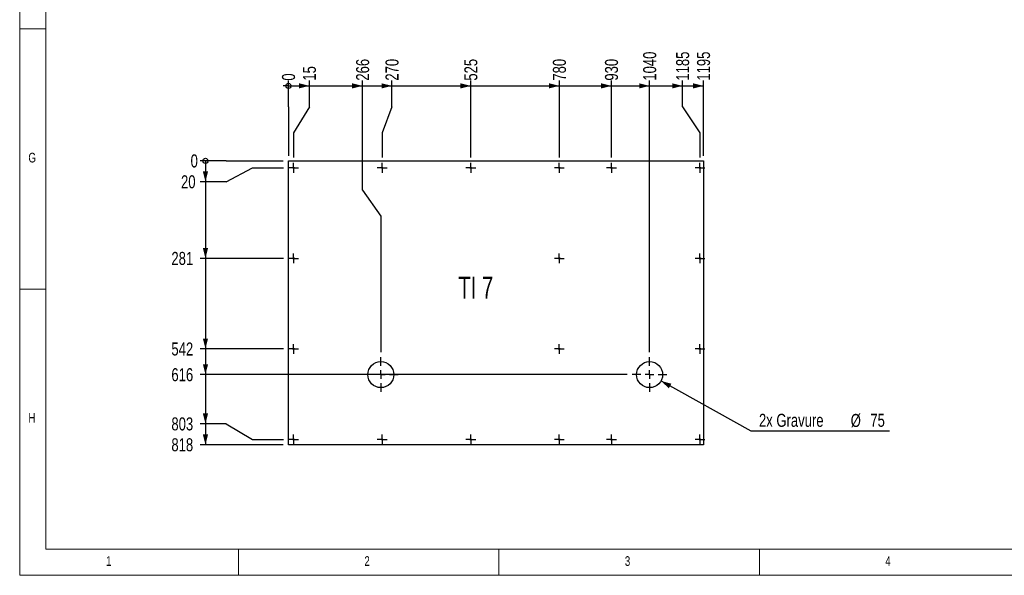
# Model space of a CAD drawing. Header units: millimetres. Extents: x 5 to 589, y 5 to 415.
# Tile 1 of 12: x 5 to 194, y 5 to 112. Entities that reach past the tile are written whole.
import ezdxf

# ---------------------------------------------------------------- set-up
doc = ezdxf.new("R2010")
doc.units = ezdxf.units.MM
doc.linetypes.add('CENTERX2', pattern=[20.32, 12.7, -2.54, 2.54, -2.54])
for name, color, linetype in [('COTES', 1, 'Continuous'), ('gravures', 9, 'Continuous'), ('NOTES', 6, 'Continuous'), ('TRAIT-MIXTES', 3, 'CENTERX2')]:
    doc.layers.add(name, color=color, linetype=linetype)
doc.layers.add('TRAIT-FORT', color=4, linetype='Continuous', lineweight=25)
doc.styles.add('SLDTEXTSTYLE0', font='TXT', dxfattribs={"width": 0.75})
doc.styles.add('SLDTEXTSTYLE1', font='TXT', dxfattribs={"width": 0.6875})
doc.dimstyles.new('SLDDIMSTYLE4', dxfattribs={"dimtxt": 2.5, "dimasz": 0.333333, "dimexe": 0, "dimexo": 0.0625, "dimtad": 0, "dimtih": 1, "dimtoh": 1, "dimdec": 0, "dimlfac": 15, "dimrnd": 1e-09, "dimdsep": 46, "dimtxsty": 'SLDTEXTSTYLE0', "dimblk1": 'ORIGIN', "dimblk2": 'ORIGIN', "dimsah": 1, "dimcen": 0.09, "dimadec": 0, "dimazin": 2, "dimtfac": 1, "dimtdec": 0, "dimtofl": 0, "dimtmove": 0, "dimatfit": 3, "dimldrblk": 'ORIGIN', "dimfxl": 1, "dimfrac": 2, "dimtolj": 1, "dimtzin": 12, "dimarcsym": 0})
doc.dimstyles.new('SLDDIMSTYLE5', dxfattribs={"dimtxt": 2.5, "dimasz": 2, "dimexe": 0, "dimexo": 0.0625, "dimtad": 0, "dimtih": 1, "dimtoh": 1, "dimdec": 0, "dimlfac": 15, "dimrnd": 1e-09, "dimzin": 12, "dimdsep": 46, "dimtxsty": 'SLDTEXTSTYLE0', "dimsah": 1, "dimcen": 0.09, "dimadec": 0, "dimazin": 3, "dimtfac": 1, "dimtdec": 0, "dimtofl": 0, "dimtmove": 0, "dimatfit": 3, "dimfxl": 1, "dimfrac": 2, "dimtolj": 1, "dimtzin": 12, "dimarcsym": 0})
doc.dimstyles.new('SLDDIMSTYLE6', dxfattribs={"dimtxt": 2.5, "dimasz": 2, "dimexe": 0, "dimexo": 0.0625, "dimtad": 0, "dimtih": 1, "dimtoh": 1, "dimdec": 0, "dimlfac": 15, "dimrnd": 1e-09, "dimzin": 12, "dimdsep": 46, "dimtxsty": 'SLDTEXTSTYLE0', "dimsah": 1, "dimcen": 0, "dimadec": 0, "dimazin": 3, "dimtfac": 1, "dimtdec": 0, "dimtofl": 0, "dimtmove": 0, "dimatfit": 3, "dimfxl": 1, "dimfrac": 2, "dimtolj": 1, "dimtzin": 12, "dimarcsym": 0})

# ---------------------------------------------------------------- blocks, each defined once
blk = doc.blocks.new('_Origin')
at = {"color": 0, "linetype": 'ByBlock', "lineweight": -2}
blk.add_line((0, 0), (-1, 0), dxfattribs=at)
blk.add_circle((0, 0), 0.5, dxfattribs=at)
blk = doc.blocks.new('_D_219')
at = {"layer": 'COTES', "color": 1, "transparency": 16777216}
for p, q in [((44.66, 84.62), (39.66, 84.62)), ((44.66, 84.62), (49.66, 84.62)), ((49.66, 84.62), (55.59, 84.62))]:
    blk.add_line(p, q, dxfattribs=at)
blk.add_blockref('_Origin', (40.66, 84.62), dxfattribs=at)
at = {"layer": 'COTES', "color": 1, "transparency": 16777216, "insert": (37.81, 85.86), "char_height": 2.5, "attachment_point": 1, "style": 'SLDTEXTSTYLE0'}
blk.add_mtext('0', dxfattribs=at)
blk = doc.blocks.new('_D_220')
at = {"layer": 'COTES', "color": 1, "transparency": 16777216}
for p, q in [((40.66, 84.62), (40.66, 80.61)), ((44.66, 80.61), (49.66, 83.29)), ((49.66, 83.29), (55.64, 83.29)), ((44.66, 80.61), (39.66, 80.61))]:
    blk.add_line(p, q, dxfattribs=at)
blk.add_solid([(40.66, 80.61), (41.16, 82.61), (40.16, 82.61)], dxfattribs=at)
at = {"layer": 'COTES', "color": 1, "transparency": 16777216, "insert": (35.97, 81.85), "char_height": 2.5, "attachment_point": 1, "style": 'SLDTEXTSTYLE0'}
blk.add_mtext('20', dxfattribs=at)
blk = doc.blocks.new('_D_221')
at = {"layer": 'COTES', "color": 1, "transparency": 16777216}
for p, q in [((40.66, 80.61), (40.66, 65.89)), ((55.64, 65.89), (39.66, 65.89))]:
    blk.add_line(p, q, dxfattribs=at)
blk.add_solid([(40.66, 65.89), (41.16, 67.89), (40.16, 67.89)], dxfattribs=at)
at = {"layer": 'COTES', "color": 1, "transparency": 16777216, "insert": (34.12, 67.13), "char_height": 2.5, "attachment_point": 1, "style": 'SLDTEXTSTYLE0'}
blk.add_mtext('281', dxfattribs=at)
blk = doc.blocks.new('_D_222')
at = {"layer": 'COTES', "color": 1, "transparency": 16777216}
for p, q in [((40.66, 65.89), (40.66, 48.49)), ((55.64, 48.49), (39.66, 48.49))]:
    blk.add_line(p, q, dxfattribs=at)
blk.add_solid([(40.66, 48.49), (41.16, 50.49), (40.16, 50.49)], dxfattribs=at)
at = {"layer": 'COTES', "color": 1, "transparency": 16777216, "insert": (34.12, 49.73), "char_height": 2.5, "attachment_point": 1, "style": 'SLDTEXTSTYLE0'}
blk.add_mtext('542', dxfattribs=at)
blk = doc.blocks.new('_D_223')
at = {"layer": 'COTES', "color": 1, "transparency": 16777216}
for p, q in [((40.66, 48.49), (40.66, 43.55)), ((121.59, 43.55), (39.66, 43.55))]:
    blk.add_line(p, q, dxfattribs=at)
blk.add_solid([(40.66, 43.55), (41.16, 45.55), (40.16, 45.55)], dxfattribs=at)
at = {"layer": 'COTES', "color": 1, "transparency": 16777216, "insert": (34.12, 44.79), "char_height": 2.5, "attachment_point": 1, "style": 'SLDTEXTSTYLE0'}
blk.add_mtext('616', dxfattribs=at)
blk = doc.blocks.new('_D_224')
at = {"layer": 'COTES', "color": 1, "transparency": 16777216}
for p, q in [((40.66, 43.55), (40.66, 34.1)), ((44.66, 34.1), (39.66, 34.1)), ((44.66, 34.1), (49.66, 31.09)), ((49.66, 31.09), (55.64, 31.09))]:
    blk.add_line(p, q, dxfattribs=at)
blk.add_solid([(40.66, 34.1), (41.16, 36.1), (40.16, 36.1)], dxfattribs=at)
at = {"layer": 'COTES', "color": 1, "transparency": 16777216, "insert": (34.12, 35.34), "char_height": 2.5, "attachment_point": 1, "style": 'SLDTEXTSTYLE0'}
blk.add_mtext('803', dxfattribs=at)
blk = doc.blocks.new('_D_225')
at = {"layer": 'COTES', "color": 1, "transparency": 16777216}
for p, q in [((40.66, 34.1), (40.66, 30.09)), ((55.59, 30.09), (39.66, 30.09))]:
    blk.add_line(p, q, dxfattribs=at)
blk.add_solid([(40.66, 30.09), (41.16, 32.09), (40.16, 32.09)], dxfattribs=at)
at = {"layer": 'COTES', "color": 1, "transparency": 16777216, "insert": (34.12, 31.33), "char_height": 2.5, "attachment_point": 1, "style": 'SLDTEXTSTYLE0'}
blk.add_mtext('818', dxfattribs=at)
blk = doc.blocks.new('_D_226')
at = {"layer": 'COTES', "color": 1, "transparency": 16777216}
for p, q in [((56.59, 95.03), (56.59, 100.03)), ((56.59, 95.03), (56.59, 90.03)), ((56.59, 90.03), (56.59, 85.62))]:
    blk.add_line(p, q, dxfattribs=at)
blk.add_blockref('_Origin', (56.59, 99.03), dxfattribs=at)
at = {"layer": 'COTES', "color": 1, "transparency": 16777216, "insert": (55.35, 100.03), "char_height": 2.5, "attachment_point": 1, "rotation": 90, "style": 'SLDTEXTSTYLE0'}
blk.add_mtext('0', dxfattribs=at)
blk = doc.blocks.new('_D_227')
at = {"layer": 'COTES', "color": 1, "transparency": 16777216}
for p, q in [((56.59, 99.03), (60.6, 99.03)), ((60.6, 95.03), (60.6, 100.03)), ((60.6, 95.03), (57.59, 90.03)), ((57.59, 90.03), (57.59, 85.24))]:
    blk.add_line(p, q, dxfattribs=at)
blk.add_solid([(60.6, 99.03), (58.6, 99.53), (58.6, 98.53)], dxfattribs=at)
at = {"layer": 'COTES', "color": 1, "transparency": 16777216, "insert": (59.36, 100.03), "char_height": 2.5, "attachment_point": 1, "rotation": 90, "style": 'SLDTEXTSTYLE0'}
blk.add_mtext('15', dxfattribs=at)
blk = doc.blocks.new('_D_228')
at = {"layer": 'COTES', "color": 1, "transparency": 16777216}
for p, q in [((60.6, 99.03), (70.82, 99.03)), ((70.82, 79.01), (70.82, 100.03)), ((70.82, 79.01), (74.32, 74.01)), ((74.32, 74.01), (74.32, 47.89))]:
    blk.add_line(p, q, dxfattribs=at)
blk.add_solid([(70.82, 99.03), (68.82, 99.53), (68.82, 98.53)], dxfattribs=at)
at = {"layer": 'COTES', "color": 1, "transparency": 16777216, "insert": (69.58, 100.03), "char_height": 2.5, "attachment_point": 1, "rotation": 90, "style": 'SLDTEXTSTYLE0'}
blk.add_mtext('266', dxfattribs=at)
blk = doc.blocks.new('_D_229')
at = {"layer": 'COTES', "color": 1, "transparency": 16777216}
for p, q in [((70.82, 99.03), (76.46, 99.03)), ((76.46, 95.03), (76.46, 100.03)), ((76.46, 95.03), (74.59, 90.03)), ((74.59, 90.03), (74.59, 85.24))]:
    blk.add_line(p, q, dxfattribs=at)
blk.add_solid([(76.46, 99.03), (74.46, 99.53), (74.46, 98.53)], dxfattribs=at)
at = {"layer": 'COTES', "color": 1, "transparency": 16777216, "insert": (75.22, 100.03), "char_height": 2.5, "attachment_point": 1, "rotation": 90, "style": 'SLDTEXTSTYLE0'}
blk.add_mtext('270', dxfattribs=at)
blk = doc.blocks.new('_D_230')
at = {"layer": 'COTES', "color": 1, "transparency": 16777216}
for p, q in [((76.46, 99.03), (91.59, 99.03)), ((91.59, 85.24), (91.59, 100.03))]:
    blk.add_line(p, q, dxfattribs=at)
blk.add_solid([(91.59, 99.03), (89.59, 99.53), (89.59, 98.53)], dxfattribs=at)
at = {"layer": 'COTES', "color": 1, "transparency": 16777216, "insert": (90.35, 100.03), "char_height": 2.5, "attachment_point": 1, "rotation": 90, "style": 'SLDTEXTSTYLE0'}
blk.add_mtext('525', dxfattribs=at)
blk = doc.blocks.new('_D_231')
at = {"layer": 'COTES', "color": 1, "transparency": 16777216}
for p, q in [((91.59, 99.03), (108.59, 99.03)), ((108.59, 85.24), (108.59, 100.03))]:
    blk.add_line(p, q, dxfattribs=at)
blk.add_solid([(108.59, 99.03), (106.59, 99.53), (106.59, 98.53)], dxfattribs=at)
at = {"layer": 'COTES', "color": 1, "transparency": 16777216, "insert": (107.35, 100.03), "char_height": 2.5, "attachment_point": 1, "rotation": 90, "style": 'SLDTEXTSTYLE0'}
blk.add_mtext('780', dxfattribs=at)
blk = doc.blocks.new('_D_232')
at = {"layer": 'COTES', "color": 1, "transparency": 16777216}
for p, q in [((108.59, 99.03), (118.59, 99.03)), ((118.59, 85.24), (118.59, 100.03))]:
    blk.add_line(p, q, dxfattribs=at)
blk.add_solid([(118.59, 99.03), (116.59, 99.53), (116.59, 98.53)], dxfattribs=at)
at = {"layer": 'COTES', "color": 1, "transparency": 16777216, "insert": (117.35, 100.03), "char_height": 2.5, "attachment_point": 1, "rotation": 90, "style": 'SLDTEXTSTYLE0'}
blk.add_mtext('930', dxfattribs=at)
blk = doc.blocks.new('_D_233')
at = {"layer": 'COTES', "color": 1, "transparency": 16777216}
for p, q in [((118.59, 99.03), (125.92, 99.03)), ((125.92, 47.89), (125.92, 100.03))]:
    blk.add_line(p, q, dxfattribs=at)
blk.add_solid([(125.92, 99.03), (123.92, 99.53), (123.92, 98.53)], dxfattribs=at)
at = {"layer": 'COTES', "color": 1, "transparency": 16777216, "insert": (124.68, 100.03), "char_height": 2.5, "attachment_point": 1, "rotation": 90, "style": 'SLDTEXTSTYLE0'}
blk.add_mtext('1040', dxfattribs=at)
blk = doc.blocks.new('_D_234')
at = {"layer": 'COTES', "color": 1, "transparency": 16777216}
for p, q in [((125.92, 99.03), (132.25, 99.03)), ((132.25, 95.03), (132.25, 100.03)), ((132.25, 95.03), (135.59, 90.03)), ((135.59, 90.03), (135.59, 85.24))]:
    blk.add_line(p, q, dxfattribs=at)
blk.add_solid([(132.25, 99.03), (130.25, 99.53), (130.25, 98.53)], dxfattribs=at)
at = {"layer": 'COTES', "color": 1, "transparency": 16777216, "insert": (131.01, 100.03), "char_height": 2.5, "attachment_point": 1, "rotation": 90, "style": 'SLDTEXTSTYLE0'}
blk.add_mtext('1185', dxfattribs=at)
blk = doc.blocks.new('_D_235')
at = {"layer": 'COTES', "color": 1, "transparency": 16777216}
for p, q in [((132.25, 99.03), (136.25, 99.03)), ((136.25, 85.62), (136.25, 100.03))]:
    blk.add_line(p, q, dxfattribs=at)
blk.add_solid([(136.25, 99.03), (134.25, 99.53), (134.25, 98.53)], dxfattribs=at)
at = {"layer": 'COTES', "color": 1, "transparency": 16777216, "insert": (135.02, 100.03), "char_height": 2.5, "attachment_point": 1, "rotation": 90, "style": 'SLDTEXTSTYLE0'}
blk.add_mtext('1195', dxfattribs=at)
blk = doc.blocks.new('_D_236')
at = {"layer": 'COTES', "color": 1, "transparency": 16777216}
for p, q in [((128.11, 42.34), (145.32, 32.77)), ((145.32, 32.77), (171.98, 32.77))]:
    blk.add_line(p, q, dxfattribs=at)
blk.add_solid([(128.11, 42.34), (129.61, 40.93), (130.1, 41.81)], dxfattribs=at)
at = {"layer": 'COTES', "color": 1, "transparency": 16777216, "char_height": 2.5, "attachment_point": 1, "style": 'SLDTEXTSTYLE0'}
for s, insert in [('2x Gravure', (146.91, 36.03)), ('%%c', (164.52, 36)), ('75', (168.29, 36.03))]:
    blk.add_mtext(s, dxfattribs=dict(at, insert=insert))
blk = doc.blocks.new('SW_CENTERMARKSYMBOL_201')
at = {"layer": 'TRAIT-MIXTES', "color": 0}
for p, q in [((-0.83, 0), (-0.95, 0)), ((0, 0), (-0.83, 0)), ((0, 0.83), (0, 0.95)), ((0, 0), (0, 0.83)), ((0, 0), (0, -0.83)), ((0, 0), (0.83, 0)), ((0.83, 0), (0.95, 0)), ((0, -0.83), (0, -0.95))]:
    blk.add_line(p, q, dxfattribs=at)
blk = doc.blocks.new('SW_CENTERMARKSYMBOL_202')
at = {"layer": 'TRAIT-MIXTES', "color": 0}
for p, q in [((-0.83, 0), (-0.95, 0)), ((0, 0), (-0.83, 0)), ((0, 0.83), (0, 0.95)), ((0, 0), (0, 0.83)), ((0, 0), (0, -0.83)), ((0, 0), (0.83, 0)), ((0.83, 0), (0.95, 0)), ((0, -0.83), (0, -0.95))]:
    blk.add_line(p, q, dxfattribs=at)
blk = doc.blocks.new('SW_CENTERMARKSYMBOL_203')
at = {"layer": 'TRAIT-MIXTES', "color": 0}
for p, q in [((-0.83, 0), (-0.95, 0)), ((0, 0), (-0.83, 0)), ((0, 0.83), (0, 0.95)), ((0, 0), (0, 0.83)), ((0, 0), (0, -0.83)), ((0, 0), (0.83, 0)), ((0.83, 0), (0.95, 0)), ((0, -0.83), (0, -0.95))]:
    blk.add_line(p, q, dxfattribs=at)
blk = doc.blocks.new('SW_CENTERMARKSYMBOL_204')
at = {"layer": 'TRAIT-MIXTES', "color": 0}
for p, q in [((-0.83, 0), (-0.95, 0)), ((0, 0), (-0.83, 0)), ((0, 0.83), (0, 0.95)), ((0, 0), (0, 0.83)), ((0, 0), (0, -0.83)), ((0, 0), (0.83, 0)), ((0.83, 0), (0.95, 0)), ((0, -0.83), (0, -0.95))]:
    blk.add_line(p, q, dxfattribs=at)
blk = doc.blocks.new('SW_CENTERMARKSYMBOL_205')
at = {"layer": 'TRAIT-MIXTES', "color": 0}
for p, q in [((-0.83, 0), (-0.95, 0)), ((0, 0), (-0.83, 0)), ((0, 0.83), (0, 0.95)), ((0, 0), (0, 0.83)), ((0, 0), (0, -0.83)), ((0, 0), (0.83, 0)), ((0.83, 0), (0.95, 0)), ((0, -0.83), (0, -0.95))]:
    blk.add_line(p, q, dxfattribs=at)
blk = doc.blocks.new('SW_CENTERMARKSYMBOL_206')
at = {"layer": 'TRAIT-MIXTES', "color": 0}
for p, q in [((0, 1.67), (0, 3.33)), ((-1.67, 0), (-3.33, 0)), ((0, 0), (-0.83, 0)), ((0, 0), (0, 0.83)), ((0, 0), (0, -0.83)), ((0, 0), (0.83, 0)), ((1.67, 0), (3.33, 0)), ((0, -1.67), (0, -3.33))]:
    blk.add_line(p, q, dxfattribs=at)
blk = doc.blocks.new('SW_CENTERMARKSYMBOL_207')
at = {"layer": 'TRAIT-MIXTES', "color": 0}
for p, q in [((-0.83, 0), (-0.95, 0)), ((0, 0), (-0.83, 0)), ((0, 0.83), (0, 0.95)), ((0, 0), (0, 0.83)), ((0, 0), (0, -0.83)), ((0, 0), (0.83, 0)), ((0.83, 0), (0.95, 0)), ((0, -0.83), (0, -0.95))]:
    blk.add_line(p, q, dxfattribs=at)
blk = doc.blocks.new('SW_CENTERMARKSYMBOL_208')
at = {"layer": 'TRAIT-MIXTES', "color": 0}
for p, q in [((0, 1.67), (0, 3.33)), ((-1.67, 0), (-3.33, 0)), ((0, 0), (-0.83, 0)), ((0, 0), (0, 0.83)), ((0, 0), (0, -0.83)), ((0, 0), (0.83, 0)), ((1.67, 0), (3.33, 0)), ((0, -1.67), (0, -3.33))]:
    blk.add_line(p, q, dxfattribs=at)
blk = doc.blocks.new('SW_CENTERMARKSYMBOL_209')
at = {"layer": 'TRAIT-MIXTES', "color": 0}
for p, q in [((-0.83, 0), (-0.95, 0)), ((0, 0), (-0.83, 0)), ((0, 0.83), (0, 0.95)), ((0, 0), (0, 0.83)), ((0, 0), (0, -0.83)), ((0, 0), (0.83, 0)), ((0.83, 0), (0.95, 0)), ((0, -0.83), (0, -0.95))]:
    blk.add_line(p, q, dxfattribs=at)
blk = doc.blocks.new('SW_CENTERMARKSYMBOL_210')
at = {"layer": 'TRAIT-MIXTES', "color": 0}
for p, q in [((-0.83, 0), (-0.95, 0)), ((0, 0), (-0.83, 0)), ((0, 0.83), (0, 0.95)), ((0, 0), (0, 0.83)), ((0, 0), (0, -0.83)), ((0, 0), (0.83, 0)), ((0.83, 0), (0.95, 0)), ((0, -0.83), (0, -0.95))]:
    blk.add_line(p, q, dxfattribs=at)
blk = doc.blocks.new('SW_CENTERMARKSYMBOL_211')
at = {"layer": 'TRAIT-MIXTES', "color": 0}
for p, q in [((-0.83, 0), (-0.95, 0)), ((0, 0), (-0.83, 0)), ((0, 0.83), (0, 0.95)), ((0, 0), (0, 0.83)), ((0, 0), (0, -0.83)), ((0, 0), (0.83, 0)), ((0.83, 0), (0.95, 0)), ((0, -0.83), (0, -0.95))]:
    blk.add_line(p, q, dxfattribs=at)
blk = doc.blocks.new('SW_CENTERMARKSYMBOL_212')
at = {"layer": 'TRAIT-MIXTES', "color": 0}
for p, q in [((-0.83, 0), (-0.95, 0)), ((0, 0), (-0.83, 0)), ((0, 0.83), (0, 0.95)), ((0, 0), (0, 0.83)), ((0, 0), (0, -0.83)), ((0, 0), (0.83, 0)), ((0.83, 0), (0.95, 0)), ((0, -0.83), (0, -0.95))]:
    blk.add_line(p, q, dxfattribs=at)
blk = doc.blocks.new('SW_CENTERMARKSYMBOL_213')
at = {"layer": 'TRAIT-MIXTES', "color": 0}
for p, q in [((-0.83, 0), (-0.95, 0)), ((0, 0), (-0.83, 0)), ((0, 0.83), (0, 0.95)), ((0, 0), (0, 0.83)), ((0, 0), (0, -0.83)), ((0, 0), (0.83, 0)), ((0.83, 0), (0.95, 0)), ((0, -0.83), (0, -0.95))]:
    blk.add_line(p, q, dxfattribs=at)
blk = doc.blocks.new('SW_CENTERMARKSYMBOL_214')
at = {"layer": 'TRAIT-MIXTES', "color": 0}
for p, q in [((-0.83, 0), (-0.95, 0)), ((0, 0), (-0.83, 0)), ((0, 0.83), (0, 0.95)), ((0, 0), (0, 0.83)), ((0, 0), (0, -0.83)), ((0, 0), (0.83, 0)), ((0.83, 0), (0.95, 0)), ((0, -0.83), (0, -0.95))]:
    blk.add_line(p, q, dxfattribs=at)
blk = doc.blocks.new('SW_CENTERMARKSYMBOL_215')
at = {"layer": 'TRAIT-MIXTES', "color": 0}
for p, q in [((-0.83, 0), (-0.95, 0)), ((0, 0), (-0.83, 0)), ((0, 0.83), (0, 0.95)), ((0, 0), (0, 0.83)), ((0, 0), (0, -0.83)), ((0, 0), (0.83, 0)), ((0.83, 0), (0.95, 0)), ((0, -0.83), (0, -0.95))]:
    blk.add_line(p, q, dxfattribs=at)
blk = doc.blocks.new('SW_CENTERMARKSYMBOL_216')
at = {"layer": 'TRAIT-MIXTES', "color": 0}
for p, q in [((-0.83, 0), (-0.95, 0)), ((0, 0), (-0.83, 0)), ((0, 0.83), (0, 0.95)), ((0, 0), (0, 0.83)), ((0, 0), (0, -0.83)), ((0, 0), (0.83, 0)), ((0.83, 0), (0.95, 0)), ((0, -0.83), (0, -0.95))]:
    blk.add_line(p, q, dxfattribs=at)
blk = doc.blocks.new('SW_CENTERMARKSYMBOL_217')
at = {"layer": 'TRAIT-MIXTES', "color": 0}
for p, q in [((-0.83, 0), (-0.95, 0)), ((0, 0), (-0.83, 0)), ((0, 0.83), (0, 0.95)), ((0, 0), (0, 0.83)), ((0, 0), (0, -0.83)), ((0, 0), (0.83, 0)), ((0.83, 0), (0.95, 0)), ((0, -0.83), (0, -0.95))]:
    blk.add_line(p, q, dxfattribs=at)
blk = doc.blocks.new('SW_CENTERMARKSYMBOL_218')
at = {"layer": 'TRAIT-MIXTES', "color": 0}
for p, q in [((-0.83, 0), (-0.95, 0)), ((0, 0), (-0.83, 0)), ((0, 0.83), (0, 0.95)), ((0, 0), (0, 0.83)), ((0, 0), (0, -0.83)), ((0, 0), (0.83, 0)), ((0.83, 0), (0.95, 0)), ((0, -0.83), (0, -0.95))]:
    blk.add_line(p, q, dxfattribs=at)
blk = doc.blocks.new('SW_CENTERMARKSYMBOL_219')
at = {"layer": 'TRAIT-MIXTES', "color": 0}
for p, q in [((-0.83, 0), (-0.95, 0)), ((0, 0), (-0.83, 0)), ((0, 0.83), (0, 0.95)), ((0, 0), (0, 0.83)), ((0, 0), (0, -0.83)), ((0, 0), (0.83, 0)), ((0.83, 0), (0.95, 0)), ((0, -0.83), (0, -0.95))]:
    blk.add_line(p, q, dxfattribs=at)
blk = doc.blocks.new('SW_CENTERMARKSYMBOL_220')
at = {"layer": 'TRAIT-MIXTES', "color": 0}
for p, q in [((-0.83, 0), (-0.95, 0)), ((0, 0), (-0.83, 0)), ((0, 0.83), (0, 0.95)), ((0, 0), (0, 0.83)), ((0, 0), (0, -0.83)), ((0, 0), (0.83, 0)), ((0.83, 0), (0.95, 0)), ((0, -0.83), (0, -0.95))]:
    blk.add_line(p, q, dxfattribs=at)

msp = doc.modelspace()

# ---------------------------------------------------------------- linework, layer by layer
at = {"lineweight": 18}
for p, q in [((5, 415), (5, 5)), ((10, 410), (10, 10)), ((5, 110), (10, 110)), ((10, 60), (5, 60)), ((10, 10), (584, 10)), ((47, 5), (47, 10)), ((97, 10), (97, 5)), ((147, 5), (147, 10)), ((5, 5), (589, 5))]:
    msp.add_line(p, q, dxfattribs=at)
at = {"layer": 'gravures', "lineweight": 25}
for centre in [(74.3221, 43.555), (125.9221, 43.555)]:
    msp.add_circle(centre, 2.5, dxfattribs=at)
at = {"layer": 'TRAIT-FORT', "lineweight": 25}
for p, q in [((56.5888, 30.0883), (56.5888, 84.6216)), ((56.5888, 84.6216), (136.2548, 84.6216)), ((136.2548, 84.6216), (136.2548, 30.0883)), ((136.2548, 30.0883), (56.5888, 30.0883))]:
    msp.add_line(p, q, dxfattribs=at)
for centre in [(57.5888, 83.2883), (74.5888, 83.2883), (91.5888, 83.2883), (108.5888, 83.2883), (118.5882, 83.2883), (135.5882, 83.2883), (57.5888, 65.8883), (108.5888, 65.8883), (135.5882, 65.8883), (57.5888, 48.4883), (108.5888, 48.4883), (135.5882, 48.4883), (57.5888, 31.0883), (74.5888, 31.0883), (91.5888, 31.0883), (108.5888, 31.0883), (118.5882, 31.0883), (135.5882, 31.0883)]:
    msp.add_circle(centre, 0.12, dxfattribs=at)

# ---------------------------------------------------------------- block references
at = {"layer": 'TRAIT-MIXTES', "color": 3}
for name, p in [('SW_CENTERMARKSYMBOL_201', (57.5888, 83.2883)), ('SW_CENTERMARKSYMBOL_219', (74.5888, 83.2883)), ('SW_CENTERMARKSYMBOL_220', (91.5888, 83.2883)), ('SW_CENTERMARKSYMBOL_214', (108.5888, 83.2883)), ('SW_CENTERMARKSYMBOL_215', (118.5882, 83.2883)), ('SW_CENTERMARKSYMBOL_216', (135.5882, 83.2883)), ('SW_CENTERMARKSYMBOL_202', (57.5888, 65.8883)), ('SW_CENTERMARKSYMBOL_213', (108.5888, 65.8883)), ('SW_CENTERMARKSYMBOL_217', (135.5882, 65.8883)), ('SW_CENTERMARKSYMBOL_203', (57.5888, 48.4883)), ('SW_CENTERMARKSYMBOL_212', (108.5888, 48.4883)), ('SW_CENTERMARKSYMBOL_218', (135.5882, 48.4883)), ('SW_CENTERMARKSYMBOL_206', (74.3221, 43.555)), ('SW_CENTERMARKSYMBOL_208', (125.9221, 43.555)), ('SW_CENTERMARKSYMBOL_204', (57.5888, 31.0883)), ('SW_CENTERMARKSYMBOL_205', (74.5888, 31.0883)), ('SW_CENTERMARKSYMBOL_211', (91.5888, 31.0883)), ('SW_CENTERMARKSYMBOL_210', (108.5888, 31.0883)), ('SW_CENTERMARKSYMBOL_209', (118.5882, 31.0883)), ('SW_CENTERMARKSYMBOL_207', (135.5882, 31.0883))]:
    msp.add_blockref(name, p, dxfattribs=at)

# ---------------------------------------------------------------- texts
at = {"layer": 'NOTES', "color": 211, "attachment_point": 1}
for s, insert, char_height, style in [('G', (6.6667, 86.168), 1.8521, 'SLDTEXTSTYLE0'), ('TI 7', (89.1907, 62.406), 4.23333, 'SLDTEXTSTYLE1'), ('H', (6.6667, 36.168), 1.8521, 'SLDTEXTSTYLE0'), ('1', (21.5833, 8.668), 1.8521, 'SLDTEXTSTYLE0'), ('2', (71.1667, 8.668), 1.8521, 'SLDTEXTSTYLE0'), ('3', (121.1667, 8.668), 1.8521, 'SLDTEXTSTYLE0'), ('4', (171.1667, 8.668), 1.8521, 'SLDTEXTSTYLE0')]:
    msp.add_mtext(s, dxfattribs=dict(at, insert=insert, char_height=char_height, style=style))

# ---------------------------------------------------------------- dimensions: what is measured, and where the dimension line sits
at = {"layer": 'COTES', "color": 1}
for feature_location, offset, dtype, origin, dimstyle, picture, middle in [((125.9221, 46.8883), (0, 53.1461), 1, (56.5888, 84.6216), 'SLDDIMSTYLE5', '_D_233', (125.9221, 103.7288)), ((135.5882, 84.2416), (-3.3418, 15.7927), 1, (56.5888, 84.6216), 'SLDDIMSTYLE5', '_D_234', (132.2464, 103.7288)), ((136.2548, 84.6216), (0, 15.4127), 1, (56.5888, 84.6216), 'SLDDIMSTYLE5', '_D_235', (136.2548, 103.7288)), ((74.3221, 46.8883), (-3.5041, 53.1461), 1, (56.5888, 84.6216), 'SLDDIMSTYLE5', '_D_228', (70.818, 102.8052)), ((74.5888, 84.2416), (1.8709, 15.7927), 1, (56.5888, 84.6216), 'SLDDIMSTYLE5', '_D_229', (76.4597, 102.8052)), ((91.5888, 84.2416), (0, 15.7927), 1, (56.5888, 84.6216), 'SLDDIMSTYLE5', '_D_230', (91.5888, 102.8052)), ((108.5888, 84.2416), (0, 15.7927), 1, (56.5888, 84.6216), 'SLDDIMSTYLE5', '_D_231', (108.5888, 102.8052)), ((118.5882, 84.2416), (0, 15.7927), 1, (56.5888, 84.6216), 'SLDDIMSTYLE5', '_D_232', (118.5882, 102.8052)), ((57.5888, 84.2416), (3.0084, 15.7927), 1, (56.5888, 84.6216), 'SLDDIMSTYLE5', '_D_227', (60.5973, 101.8816)), ((56.5888400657, 84.6216376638), (0, 15.4127490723), 1, (56.5888400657, 84.6216376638), 'SLDDIMSTYLE4', '_D_226', (56.5888400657, 100.9579978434)), ((56.5888400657, 84.6216376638), (-16.9278459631, 0), 0, (56.5888400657, 84.6216376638), 'SLDDIMSTYLE4', '_D_219', (38.7373829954, 84.6216376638)), ((56.6355, 65.8883), (-16.9745, 0), 0, (56.5888, 84.6216), 'SLDDIMSTYLE5', '_D_221', (36.8902, 65.8883)), ((56.6355, 48.4883), (-16.9745, 0), 0, (56.5888, 84.6216), 'SLDDIMSTYLE5', '_D_222', (36.8902, 48.4883)), ((122.5887, 43.555), (-82.9278, 0), 0, (56.5888, 84.6216), 'SLDDIMSTYLE5', '_D_223', (36.8902, 43.555)), ((56.6355, 31.0883), (-16.9745, 3.0084), 0, (56.5888, 84.6216), 'SLDDIMSTYLE5', '_D_224', (36.8902, 34.0967)), ((56.5888, 30.0883), (-16.9278, 0), 0, (56.5888, 84.6216), 'SLDDIMSTYLE5', '_D_225', (36.8902, 30.0883)), ((56.6355, 83.2883), (-16.9745, -2.6751), 0, (56.5888, 84.6216), 'SLDDIMSTYLE5', '_D_220', (37.8138, 80.6132))]:
    dim = msp.add_ordinate_dim(feature_location=feature_location, offset=offset, dtype=dtype, origin=origin, dimstyle=dimstyle, dxfattribs=at)
    dim.commit()
    dim.dimension.update_dxf_attribs({"geometry": picture, "text_midpoint": middle})
dim = msp.add_diameter_dim_2p(p1=(123.7368, 44.7693), p2=(128.1074, 42.3407), text='2x Gravure<>', dimstyle='SLDDIMSTYLE6', dxfattribs=at)
dim.commit()
dim.dimension.update_dxf_attribs({"geometry": '_D_236', "text_midpoint": (159.4458, 34.8901), "dimtype": 163})

doc.saveas('drawing.dxf')
